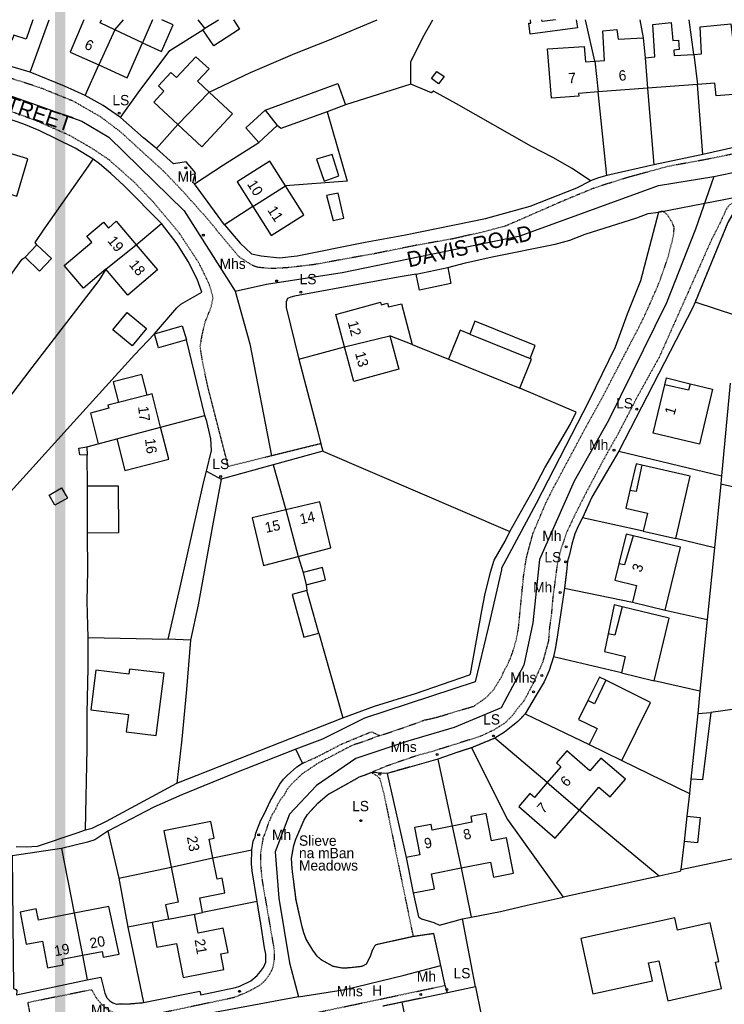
# Model space of a CAD drawing. Header units: metres. Extents: x 611948 to 1225781, y 656699 to 1316021.
# Tile 53 of 169: x 612492 to 612629, y 658052 to 658243. Entities that reach past the tile are written whole.
import ezdxf

# ---------------------------------------------------------------- set-up
doc = ezdxf.new("R2010")
doc.units = ezdxf.units.M
doc.linetypes.add('4696-16$0$PECK', pattern=[0.2, 0.1, -0.1])
for name, color, linetype in [('- EXTENT OF LiDAR SURVEY', 1, 'Continuous'), ('4696-16$0$BLD_INN_W', 253, 'Continuous'), ('4696-16$0$BLD_OTL_P', 253, 'Continuous'), ('4696-16$0$BLD_OTL_S', 253, 'Continuous'), ('4696-16$0$GEN_LIN_D', 253, 'Continuous'), ('4696-16$0$GEN_PCK_D', 253, '4696-16$0$PECK'), ('4696-16$0$OTHER_SYM', 253, 'Continuous'), ('4696-16$0$POLE_SYMB', 253, 'Continuous'), ('4696-16$0$ROADS', 253, 'Continuous'), ('4696-16$0$ROADS_CTR', 253, 'Continuous'), ('4696-16$0$ROADS_PCK', 253, '4696-16$0$PECK')]:
    doc.layers.add(name, color=color, linetype=linetype)
doc.styles.add('4696-16$0$STANDARD', font='txt')

# ---------------------------------------------------------------- blocks, each defined once
blk = doc.blocks.new('4696-16$0$13', base_point=(160450.170478, 242323.105036))
blk.add_circle((160450.170478, 242323.105036), 0.187958)
blk = doc.blocks.new('4696-16')
at = {"layer": '4696-16$0$BLD_INN_W', "flags": 128}
for points in [[(612528.02, 658241.593), (612530.671, 658243.25)], [(612510.614, 658241.292), (612507.462, 658234.472)], [(612613.419, 658235.838), (612613.856, 658229.984)], [(612622.847, 658236.529), (612623.538, 658230.68)], [(612603.634, 658235.208), (612604.306, 658229.243)], [(612522.824, 658222.918), (612528.862, 658229.22)], [(612539.721, 658225.738), (612542.079, 658222.72)], [(612537.313, 658207.066), (612543.667, 658211.042)], [(612508.865, 658194.877), (612514.749, 658199.622)], [(612579.396, 658182.318), (612591.091, 658177.586)], [(612555.133, 658179.818), (612563.894, 658181.981)], [(612622.151, 658172.706), (612621.84, 658171.473), (612617.204, 658172.48)], [(612516.837, 658170.485), (612511.325, 658169.065)], [(612510.94, 658161.985), (612519.469, 658164.27)], [(612612.781, 658156.921), (612611.644, 658151.797), (612610.45, 658151.99)], [(612543.76, 658148.269), (612546.148, 658139.226)], [(612611.053, 658143.237), (612609.425, 658137.581), (612608.322, 658137.777)], [(612608.962, 658129.488), (612607.547, 658123.945), (612606.21, 658124.241)], [(612605.768, 658115.226), (612603.585, 658110.65), (612602.303, 658111.282)], [(612594.409, 658095.384), (612600.66, 658090.079)], [(612575.993, 658086.964), (612577.708, 658078.849)], [(612521.485, 658079.025), (612529.607, 658080.79)], [(612502.69, 658070.088), (612504.29, 658061.934)], [(612520.996, 658068.913), (612526.023, 658069.916)]]:
    blk.add_lwpolyline(points, dxfattribs=at)
at = {"layer": '4696-16$0$BLD_OTL_P', "flags": 128}
for points in [[(612516.837, 658170.485), (612515.802, 658174.508)], [(612617.204, 658172.48), (612617.52, 658173.81), (612622.151, 658172.706)], [(612612.781, 658156.921), (612611.65, 658157.183), (612610.45, 658151.99)], [(612611.053, 658143.237), (612609.736, 658143.559), (612608.322, 658137.777)], [(612608.962, 658129.488), (612607.378, 658129.871), (612606.21, 658124.241)], [(612605.768, 658115.226), (612604.555, 658115.827), (612602.303, 658111.282)]]:
    blk.add_lwpolyline(points, dxfattribs=at)
at = {"layer": '4696-16$0$BLD_OTL_S', "flags": 128}
for points in [[(612494.683, 658243.25), (612493.419, 658239.496), (612490.991, 658240.278), (612490.624, 658239.202), (612488.706, 658239.845), (612489.052, 658240.913), (612485.622, 658242.016), (612486.038, 658243.25)], [(612504.566, 658243.25), (612501.937, 658236.95), (612507.462, 658234.472)], [(612510.614, 658241.292), (612507.762, 658242.646), (612508.007, 658243.25)], [(612517.87, 658243.25), (612515.935, 658238.763)], [(612515.935, 658238.763), (612519.623, 658237.075), (612521.873, 658242.279), (612519.691, 658243.25)], [(612528.02, 658241.593), (612526.755, 658243.25)], [(612533.618, 658243.25), (612534.755, 658241.441), (612529.776, 658238.177), (612527.617, 658241.315)], [(612527.617, 658241.315), (612528.02, 658241.593)], [(612528.02, 658241.593), (612530.671, 658243.25)], [(612600.061, 658243.25), (612600.276, 658241.662), (612591.118, 658240.424), (612590.831, 658242.548), (612591.269, 658242.607), (612591.182, 658243.25)], [(612596.025, 658243.25), (612593.451, 658242.902), (612593.404, 658243.25)], [(612613.419, 658235.838), (612615.301, 658236.024), (612614.889, 658242.328), (612618.473, 658242.681), (612618.799, 658239.203), (612619.847, 658239.27), (612619.994, 658237.448), (612618.956, 658237.343), (612619.019, 658236.287), (612622.847, 658236.529)], [(612622.847, 658236.529), (612624.357, 658236.646), (612624.068, 658241.858), (612630.035, 658242.453), (612630.653, 658237.082), (612632.325, 658237.196)], [(612510.614, 658241.292), (612507.462, 658234.472)], [(612515.935, 658238.763), (612510.614, 658241.292)], [(612603.634, 658235.208), (612605.533, 658235.338), (612605.177, 658241.123), (612607.92, 658241.361), (612608.186, 658239.459), (612613.049, 658239.702)], [(612613.049, 658239.702), (612613.419, 658235.838)], [(612507.462, 658234.472), (612512.962, 658232.005), (612515.935, 658238.763)], [(612604.306, 658229.243), (612600.497, 658228.973), (612600.539, 658228.414), (612595.254, 658228.034), (612594.448, 658237.603), (612601.553, 658238.069), (612601.85, 658235.086), (612603.634, 658235.208)], [(612522.824, 658222.918), (612518.127, 658227.296), (612520.093, 658229.404), (612519.019, 658230.406), (612521.468, 658233.033), (612522.542, 658232.032), (612526.312, 658236.077), (612528.85, 658233.711), (612526.615, 658231.314), (612528.862, 658229.22)], [(612613.419, 658235.838), (612613.856, 658229.984)], [(612622.847, 658236.529), (612623.538, 658230.68)], [(612603.634, 658235.208), (612604.306, 658229.243)], [(612571.957, 658231.834), (612573.028, 658233.226), (612574.441, 658232.255), (612573.31, 658230.803), (612571.957, 658231.834)], [(612539.721, 658225.738), (612553.804, 658230.852), (612555.274, 658226.76)], [(612613.856, 658229.984), (612604.306, 658229.243)], [(612623.538, 658230.68), (612613.856, 658229.984)], [(612632.753, 658231.373), (612630.364, 658231.184), (612630.536, 658228.76), (612627.193, 658228.492), (612626.927, 658230.932), (612623.538, 658230.68)], [(612522.824, 658222.918), (612528.862, 658229.22)], [(612528.862, 658229.22), (612533.385, 658225.003), (612527.434, 658218.62), (612522.824, 658222.918)], [(612555.274, 658226.76), (612551.762, 658225.366)], [(612538.514, 658219.445), (612535.994, 658222.306), (612539.721, 658225.738)], [(612551.762, 658225.366), (612542.736, 658222.174), (612542.079, 658222.72)], [(612542.079, 658222.72), (612538.514, 658219.445)], [(612485.702, 658210.784), (612491.56, 658209.053), (612493.704, 658216.304), (612487.919, 658218.015)], [(612549.691, 658216.199), (612551.2, 658211.987), (612554.028, 658212.966), (612552.7, 658217.117), (612549.691, 658216.199)], [(612543.667, 658211.042), (612540.635, 658215.834), (612534.302, 658211.826), (612537.313, 658207.066)], [(612537.313, 658207.066), (612540.876, 658201.434), (612547.21, 658205.441), (612543.667, 658211.042)], [(612537.313, 658207.066), (612543.667, 658211.042)], [(612551.639, 658209.203), (612552.942, 658204.312), (612555.006, 658204.756), (612553.862, 658209.626), (612551.639, 658209.203)], [(612508.865, 658194.877), (612504.533, 658191.192), (612500.786, 658195.596), (612506.151, 658200.16), (612505.167, 658201.317), (612508.358, 658204.032), (612509.342, 658202.875), (612510.873, 658204.178), (612514.749, 658199.622)], [(612493.166, 658197.23), (612495.96, 658194.542), (612498.277, 658196.951), (612495.483, 658199.639)], [(612495.483, 658199.639), (612493.166, 658197.23)], [(612508.865, 658194.877), (612514.749, 658199.622)], [(612514.749, 658199.622), (612518.861, 658194.788), (612513.106, 658189.892), (612508.865, 658194.877)], [(612568.987, 658193.926), (612575.119, 658195.22)], [(612575.119, 658195.22), (612575.735, 658192.134), (612569.664, 658190.84), (612568.987, 658193.926)], [(612555.133, 658179.818), (612553.443, 658186.143), (612562.064, 658188.497), (612562.24, 658187.976), (612563.442, 658188.287), (612563.637, 658187.625), (612566.162, 658188.166), (612568.202, 658180.288)], [(612510.204, 658183.125), (612512.966, 658186.477), (612516.719, 658183.383), (612513.958, 658180.032), (612510.204, 658183.125)], [(612591.091, 658177.586), (612592.107, 658180.099), (612580.413, 658184.831), (612579.396, 658182.318)], [(612518.249, 658182.335), (612523.656, 658183.919), (612524.446, 658181.223)], [(612524.446, 658181.223), (612519.039, 658179.639), (612518.249, 658182.335)], [(612579.396, 658182.318), (612577.517, 658183.078), (612575.249, 658177.471)], [(612555.133, 658179.818), (612563.894, 658181.981)], [(612563.894, 658181.981), (612565.625, 658175.487), (612556.925, 658173.112), (612555.133, 658179.818)], [(612568.202, 658180.288), (612563.894, 658181.981)], [(612575.249, 658177.471), (612589.106, 658171.865)], [(612589.106, 658171.865), (612591.374, 658177.471), (612591.091, 658177.586)], [(612515.802, 658174.508), (612510.289, 658173.089), (612511.325, 658169.065)], [(612622.151, 658172.706), (612626.489, 658171.672), (612623.933, 658160.957), (612614.966, 658163.094), (612617.204, 658172.48)], [(612511.325, 658169.065), (612509.254, 658168.533), (612509.41, 658167.928), (612505.846, 658167.01), (612507.375, 658161.067)], [(612519.469, 658164.27), (612517.804, 658170.734), (612516.837, 658170.485)], [(612510.94, 658161.985), (612512.511, 658155.885), (612521.061, 658158.087), (612519.469, 658164.27)], [(612510.94, 658161.985), (612519.469, 658164.27)], [(612507.375, 658161.067), (612510.94, 658161.985)], [(612505.2, 658158.85), (612503.817, 658158.924), (612503.613, 658160.179), (612505.148, 658160.489)], [(612505.148, 658160.489), (612505.2, 658158.85)], [(612619.363, 658142.68), (612622.153, 658154.755), (612612.781, 658156.921)], [(612497.827, 658151.105), (612500.258, 658152.491), (612501.38, 658150.525), (612498.949, 658149.138), (612497.827, 658151.105)], [(612505.255, 658152.894), (612511.227, 658152.918), (612511.263, 658143.775), (612505.291, 658143.752)], [(612505.291, 658143.752), (612505.255, 658152.894)], [(612610.45, 658151.99), (612609.657, 658148.561), (612613.843, 658147.593), (612613.045, 658144.14)], [(612546.148, 658139.226), (612552.451, 658140.871), (612550.318, 658149.829), (612543.76, 658148.269)], [(612543.76, 658148.269), (612537.202, 658146.707), (612539.402, 658137.465), (612546.148, 658139.226)], [(612543.76, 658148.269), (612546.148, 658139.226)], [(612613.045, 658144.14), (612619.363, 658142.68)], [(612617.264, 658128.806), (612620.244, 658140.989), (612611.053, 658143.237)], [(612547.666, 658133.743), (612551.429, 658134.693), (612550.832, 658137.055), (612547.069, 658136.105)], [(612608.322, 658137.777), (612607.555, 658134.637), (612611.757, 658133.609), (612610.959, 658130.348)], [(612547.069, 658136.105), (612547.666, 658133.743)], [(612547.8, 658132.626), (612544.949, 658131.83), (612547.256, 658123.571), (612550.106, 658124.367)], [(612550.106, 658124.367), (612547.8, 658132.626)], [(612615.154, 658115.139), (612618.092, 658127.278), (612608.962, 658129.488)], [(612610.959, 658130.348), (612617.264, 658128.806)], [(612606.21, 658124.241), (612605.496, 658120.798), (612609.559, 658119.815), (612608.799, 658116.676)], [(612518.628, 658104.493), (612520.119, 658116.569), (612513.402, 658117.399), (612513.278, 658116.396), (612506.909, 658117.182), (612505.959, 658109.476), (612513.219, 658108.581), (612512.804, 658105.212), (612518.628, 658104.493)], [(612608.799, 658116.676), (612615.154, 658115.139)], [(612608.886, 658099.667), (612614.461, 658110.919), (612605.768, 658115.226)], [(612602.303, 658111.282), (612600.495, 658107.633), (612604.086, 658105.855), (612602.571, 658102.797)], [(612626.143, 658108.988), (612624.511, 658095.936), (612622.273, 658096.076)], [(612623.617, 658108.811), (612622.273, 658096.076)], [(612623.617, 658108.811), (612626.143, 658108.988)], [(612602.571, 658102.797), (612608.886, 658099.667)], [(612600.66, 658090.079), (612604.448, 658094.48), (612606.619, 658092.613), (612609.563, 658096.034), (612604.782, 658100.15), (612602.668, 658097.694), (612598.205, 658101.535), (612596.193, 658099.198), (612597.055, 658098.456), (612594.409, 658095.384)], [(612594.409, 658095.384), (612591.934, 658092.508), (612591.073, 658093.25), (612588.903, 658090.729), (612595.978, 658084.639), (612600.66, 658090.079)], [(612594.409, 658095.384), (612600.66, 658090.079)], [(612577.708, 658078.849), (612583.436, 658079.972), (612584.004, 658077.076), (612587.881, 658077.837), (612586.538, 658084.686), (612583.586, 658084.107), (612582.551, 658089.385), (612579.603, 658088.807), (612579.817, 658087.714), (612575.993, 658086.964)], [(612621.501, 658088.903), (612624.059, 658088.642), (612623.549, 658083.689), (612620.959, 658083.956)], [(612621.501, 658088.903), (612620.959, 658083.956)], [(612529.607, 658080.79), (612528.885, 658084.411), (612529.815, 658084.596), (612529.165, 658087.858), (612520.084, 658086.046), (612521.485, 658079.025)], [(612575.993, 658086.964), (612572.116, 658086.203), (612571.902, 658087.297), (612568.683, 658086.666), (612569.718, 658081.387), (612567.055, 658080.865)], [(612575.993, 658086.964), (612577.708, 658078.849)], [(612521.485, 658079.025), (612529.607, 658080.79)], [(612527.611, 658070.233), (612527.05, 658073.044), (612531.926, 658074.017), (612531.362, 658076.846), (612530.431, 658076.66), (612529.607, 658080.79)], [(612567.055, 658080.865), (612568.399, 658074.017)], [(612521.485, 658079.025), (612522.846, 658072.205), (612520.435, 658071.725), (612520.996, 658068.913)], [(612568.399, 658074.017), (612572.533, 658074.828), (612571.965, 658077.723), (612577.708, 658078.849)], [(612502.69, 658070.088), (612495.771, 658068.762), (612495.361, 658070.903), (612492.222, 658070.301), (612493.415, 658064.068), (612496.555, 658064.67), (612497.548, 658059.482), (612500.581, 658060.063), (612500.367, 658061.182), (612504.29, 658061.934)], [(612504.29, 658061.934), (612508.118, 658062.667), (612508.332, 658061.548), (612511.44, 658062.143), (612509.399, 658071.373), (612502.69, 658070.088)], [(612502.69, 658070.088), (612504.29, 658061.934)], [(612517.789, 658068.273), (612518.745, 658063.48), (612522.515, 658064.232), (612523.835, 658057.62), (612531.734, 658059.195), (612531.134, 658062.199), (612532.54, 658062.48), (612531.608, 658067.151), (612526.768, 658066.183), (612526.023, 658069.916)], [(612520.996, 658068.913), (612526.023, 658069.916)], [(612526.023, 658069.916), (612527.611, 658070.233)], [(612520.996, 658068.913), (612517.789, 658068.273)], [(612614.845, 658056.954), (612614.063, 658060.439), (612616.026, 658060.879), (612617.783, 658053.108), (612628.203, 658055.467), (612627.05, 658060.563), (612627.692, 658060.708), (612626, 658068.182), (612619.695, 658066.783), (612619.169, 658069.155), (612600.949, 658065.189), (612603.231, 658054.442), (612614.845, 658056.954)]]:
    blk.add_lwpolyline(points, dxfattribs=at)
at = {"layer": '4696-16$0$GEN_LIN_D', "flags": 128}
for points in [[(612494.145, 658233.089), (612497.859, 658243.25)], [(612510.614, 658241.292), (612512.246, 658243.25)], [(612528.862, 658229.22), (612536.875, 658233.003), (612545.506, 658236.692), (612552.204, 658239.338), (612561.471, 658243.25)], [(612567.987, 658230.745), (612568.001, 658235.085), (612570.306, 658239.829), (612572.227, 658243.25)], [(612603.634, 658235.208), (612601.864, 658243.25)], [(612612.349, 658243.25), (612613.049, 658239.702)], [(612622.847, 658236.529), (612621.966, 658243.25)], [(612511.683, 658224.272), (612515.105, 658229.081), (612521.249, 658237.263), (612527.617, 658241.315)], [(612494.145, 658233.089), (612480.312, 658237.136)], [(612504.833, 658228.546), (612507.462, 658234.472)], [(612504.833, 658228.546), (612500.806, 658230.357), (612494.145, 658233.089)], [(612567.987, 658230.745), (612555.274, 658226.76)], [(612602.795, 658212.013), (612599.272, 658214.404), (612595.53, 658216.513), (612591.367, 658218.692), (612576.843, 658226.975), (612572.354, 658229.428), (612572, 658229.101), (612567.987, 658230.745)], [(612613.856, 658229.984), (612615.062, 658215.14)], [(612624.58, 658217.128), (612623.538, 658230.68)], [(612511.683, 658224.272), (612508.339, 658226.618), (612504.833, 658228.546)], [(612606.003, 658213.049), (612604.306, 658229.243)], [(612518.639, 658218.298), (612516.154, 658220.357), (612511.683, 658224.272)], [(612551.762, 658225.366), (612555.627, 658211.96), (612543.667, 658211.042)], [(612506.371, 658216.249), (612502.908, 658218.363), (612495.921, 658221.769), (612492.936, 658223.032), (612489.794, 658224.072)], [(612518.639, 658218.298), (612522.824, 658222.918)], [(612526.008, 658211.439), (612531.659, 658215.137), (612538.514, 658219.445)], [(612633.719, 658219.298), (612631.173, 658218.577), (612624.58, 658217.128)], [(612526.008, 658211.439), (612525.73, 658211.721), (612526.225, 658213.558), (612524.401, 658215.712), (612521.957, 658215.331), (612518.639, 658218.298)], [(612624.58, 658217.128), (612615.062, 658215.14)], [(612495.483, 658199.639), (612495.12, 658200.047), (612496.85, 658202.681), (612505.457, 658214.832), (612506.371, 658216.249)], [(612519.636, 658203.722), (612512.373, 658211.023), (612509.825, 658213.455), (612507.628, 658215.313), (612506.371, 658216.249)], [(612615.062, 658215.14), (612606.003, 658213.049)], [(612606.003, 658213.049), (612604.379, 658212.621), (612602.795, 658212.013)], [(612531.849, 658203.492), (612526.008, 658211.439)], [(612531.849, 658203.492), (612534.854, 658199.926), (612537.062, 658197.856), (612538.963, 658197.483), (612542.503, 658197.118), (612545.919, 658197.511), (612559.103, 658200.164), (612566.935, 658201.554), (612582.455, 658204.715), (612591.102, 658207.089), (612600.163, 658210.664), (612602.795, 658212.013)], [(612537.313, 658207.066), (612531.849, 658203.492)], [(612615.998, 658205.942), (612612.521, 658192.646), (612609.941, 658186.167), (612607.583, 658179.809), (612602.485, 658169.291), (612592.269, 658149.456), (612585.572, 658136.959), (612585.552, 658136.639), (612582.994, 658125.383), (612580.475, 658114.945), (612558.982, 658107.866), (612550.845, 658103.826), (612545.667, 658101.846)], [(612575.119, 658195.22), (612578.54, 658196.118), (612583.74, 658197.259), (612595.974, 658199.777), (612598.801, 658200.531), (612601.797, 658201.656), (612611.78, 658204.842), (612613.958, 658205.682), (612615.998, 658205.942)], [(612514.749, 658199.622), (612519.636, 658203.722)], [(612518.249, 658182.335), (612522.573, 658187.374), (612523.359, 658188.109), (612527.455, 658190.43), (612526.545, 658192.992), (612524.78, 658196.399), (612522.672, 658199.84), (612519.636, 658203.722)], [(612468.013, 658160.692), (612470.399, 658164.56), (612472.044, 658167.432), (612491.258, 658194.951), (612492.642, 658196.818), (612493.166, 658197.23)], [(612508.865, 658194.877), (612507.505, 658192.699), (612494.475, 658175.829), (612482.407, 658160.035), (612481.391, 658158.95)], [(612568.987, 658193.926), (612565.49, 658193.365), (612545.395, 658189.656), (612544.678, 658189.502), (612544.083, 658189.211), (612543.816, 658188.585), (612543.797, 658187.484), (612546.231, 658177.489)], [(612623.077, 658188.488), (612622.677, 658187.488), (612608.284, 658159.595)], [(612631.194, 658185.854), (612623.077, 658188.488)], [(612488.571, 658149.746), (612503.769, 658166.605), (612514.426, 658178.294), (612518.249, 658182.335)], [(612528.058, 658166.534), (612524.446, 658181.223)], [(612546.231, 658177.489), (612555.133, 658179.818)], [(612568.202, 658180.288), (612575.249, 658177.471)], [(612546.231, 658177.489), (612549.963, 658163.457), (612550.51, 658161.067)], [(612629.903, 658172.814), (612628.201, 658154.85)], [(612587.189, 658144.071), (612591.79, 658152.342), (612593.953, 658156.405), (612598.851, 658164.822), (612600.026, 658167.166), (612589.106, 658171.865)], [(612519.469, 658164.27), (612528.058, 658166.534)], [(612528.355, 658155.727), (612529.309, 658159.776), (612529.165, 658162.014), (612528.44, 658165.401), (612528.058, 658166.534)], [(612505.148, 658160.489), (612507.375, 658161.067)], [(612550.897, 658159.653), (612541.267, 658156.947)], [(612550.51, 658161.067), (612550.897, 658159.653)], [(612550.897, 658159.653), (612587.189, 658144.071)], [(612608.284, 658159.595), (612603.087, 658150.737)], [(612608.284, 658159.595), (612628.201, 658154.85)], [(612505.255, 658152.894), (612505.2, 658158.85)], [(612520.913, 658123.183), (612523.388, 658133.835), (612527.75, 658153.465), (612528.355, 658155.727)], [(612528.355, 658155.727), (612531.217, 658154.192)], [(612541.267, 658156.947), (612531.217, 658154.192)], [(612541.267, 658156.947), (612543.76, 658148.269)], [(612531.217, 658154.192), (612529.618, 658145.838), (612526.726, 658129.858), (612525.257, 658123.027)], [(612628.201, 658154.85), (612628.053, 658153.303)], [(612628.053, 658153.303), (612626.819, 658140.909)], [(612628.053, 658153.303), (612695.037, 658138.248)], [(612601.267, 658146.698), (612600.487, 658145.218), (612599.787, 658143.599), (612599.168, 658141.579), (612598.729, 658139.58), (612598.329, 658138.28), (612598.129, 658136.22)], [(612613.045, 658144.14), (612601.267, 658146.698)], [(612505.383, 658123.503), (612505.208, 658130.502), (612505.352, 658136.487), (612505.291, 658143.752)], [(612554.758, 658107.934), (612560.916, 658110.213), (612568.87, 658112.667), (612579.364, 658116.252), (612579.521, 658116.455), (612581.724, 658128.701), (612582.346, 658131.693), (612583.441, 658136.156), (612584.136, 658138.51), (612586.245, 658142.152), (612587.189, 658144.071)], [(612626.819, 658140.909), (612619.363, 658142.68)], [(612626.819, 658140.909), (612625.431, 658126.999)], [(612546.148, 658139.226), (612547.069, 658136.105)], [(612547.666, 658133.743), (612547.8, 658132.626)], [(612597.769, 658133.062), (612596.25, 658123.184)], [(612597.769, 658133.062), (612610.959, 658130.348)], [(612617.264, 658128.806), (612625.431, 658126.999)], [(612625.431, 658126.999), (612624.033, 658113.084)], [(612504.863, 658086.262), (612505.219, 658101.994), (612505.209, 658108.696), (612505.416, 658117.683), (612505.383, 658123.503)], [(612505.383, 658123.503), (612520.913, 658123.183)], [(612525.257, 658123.027), (612520.913, 658123.183)], [(612550.106, 658124.367), (612554.758, 658107.934)], [(612525.257, 658123.027), (612524.463, 658113.45), (612523.549, 658103.789), (612522.634, 658095.268)], [(612595.611, 658119.745), (612594.771, 658117.125), (612593.832, 658114.926), (612592.252, 658112.327)], [(612608.799, 658116.676), (612595.611, 658119.745)], [(612624.033, 658113.084), (612615.154, 658115.139)], [(612686.481, 658114.826), (612685.783, 658114.667), (612673.792, 658114.158), (612659.929, 658113.189), (612652.128, 658112.564), (612626.143, 658108.988)], [(612624.033, 658113.084), (612623.617, 658108.811)], [(612522.634, 658095.268), (612554.758, 658107.934)], [(612590.173, 658108.728), (612602.571, 658102.797)], [(612587.734, 658106.469), (612586.114, 658105.169), (612584.276, 658104.008)], [(612594.409, 658095.384), (612584.276, 658104.008)], [(612579.757, 658102.149), (612586.696, 658088.254), (612597.494, 658073.185)], [(612545.667, 658101.846), (612533.871, 658097.247), (612523.574, 658093.047), (612518.135, 658090.607), (612509.198, 658085.987)], [(612546.947, 658099.128), (612545.667, 658101.846)], [(612577.117, 658101.289), (612573.239, 658099.949)], [(612541.828, 658093.709), (612542.588, 658095.068), (612543.307, 658096.028), (612544.007, 658096.788), (612545.867, 658098.448), (612546.947, 658099.128)], [(612573.239, 658099.949), (612567.76, 658098.409)], [(612573.239, 658099.949), (612575.993, 658086.964)], [(612608.886, 658099.667), (612621.974, 658093.304)], [(612563.402, 658097.169), (612560.323, 658097.349)], [(612563.402, 658097.169), (612567.055, 658080.865)], [(612504.863, 658086.262), (612506.157, 658086.588), (612508.952, 658087.902), (612522.634, 658095.268)], [(612622.273, 658096.076), (612621.974, 658093.304)], [(612621.974, 658093.304), (612621.501, 658088.903)], [(612620.3, 658078.522), (612643.323, 658083.367), (612655.246, 658085.997), (612671.216, 658089.215), (612677.027, 658090.552), (612679.211, 658090.995), (612681.972, 658091.074)], [(612537.131, 658082.391), (612537.411, 658084.051), (612537.77, 658084.851), (612537.95, 658085.61), (612538.909, 658088.13), (612539.569, 658089.43)], [(612616.108, 658077.245), (612600.66, 658090.079)], [(612491.462, 658083.023), (612493.383, 658082.96), (612495.601, 658083.083), (612503.294, 658085.633), (612504.863, 658086.262)], [(612509.198, 658085.987), (612506.719, 658084.268), (612505.28, 658083.828), (612500.241, 658082.608)], [(612509.198, 658085.987), (612511.338, 658076.85)], [(612620.959, 658083.956), (612620.3, 658078.522)], [(612500.241, 658082.608), (612490.684, 658081.168), (612490.966, 658055.515), (612491.366, 658055.295), (612491.586, 658055.035), (612491.546, 658054.275)], [(612500.241, 658082.608), (612502.69, 658070.088)], [(612529.607, 658080.79), (612537.131, 658082.391)], [(612538.171, 658072.334), (612537.191, 658078.292), (612537.111, 658079.632), (612537.131, 658082.391)], [(612511.338, 658076.85), (612521.485, 658079.025)], [(612577.708, 658078.849), (612579.688, 658069.325)], [(612620.3, 658078.522), (612620.217, 658078.142), (612616.108, 658077.245)], [(612511.338, 658076.85), (612513.119, 658067.354)], [(612616.108, 658077.245), (612597.494, 658073.185)], [(612568.399, 658074.017), (612569.483, 658069.398), (612570.063, 658068.958), (612572.401, 658068.298), (612573.561, 658067.758), (612577.995, 658069.004)], [(612538.171, 658072.334), (612527.611, 658070.233)], [(612579.688, 658069.325), (612585.34, 658070.396), (612590.539, 658071.667), (612597.494, 658073.185)], [(612517.789, 658068.273), (612513.119, 658067.354)], [(612516.139, 658052.758), (612527.036, 658054.958), (612527.256, 658054.238), (612533.993, 658055.679), (612534.813, 658055.939), (612536.973, 658056.979), (612538.173, 658057.978), (612538.852, 658058.758), (612539.391, 658059.538), (612539.871, 658060.578), (612539.891, 658062.118), (612539.571, 658063.377), (612538.891, 658067.995)], [(612577.995, 658069.004), (612579.688, 658069.325)], [(612580.527, 658055.797), (612577.995, 658069.004)], [(612513.119, 658067.354), (612516.139, 658052.758)], [(612504.29, 658061.934), (612505.242, 658057.156)], [(612491.546, 658054.275), (612505.242, 658057.156)], [(612505.242, 658057.156), (612507.881, 658057.676), (612508.641, 658054.577), (612509.001, 658053.678), (612509.581, 658053.118), (612510.201, 658052.698), (612510.9, 658052.478)], [(612575.093, 658054.665), (612569.846, 658053.572)], [(612580.527, 658055.797), (612575.093, 658054.665)], [(612580.527, 658055.797), (612584.89, 658034.12), (612586.324, 658028.248)], [(612566.255, 658052.825), (612569.02, 658039.629)]]:
    blk.add_lwpolyline(points, dxfattribs=at)
at = {"layer": '4696-16$0$GEN_PCK_D', "flags": 128}
for points in [[(612633.24, 658208.541), (612632.113, 658208.203), (612631.134, 658207.263), (612630.574, 658205.963), (612629.454, 658203.943), (612623.077, 658188.488)], [(612603.087, 658150.737), (612601.267, 658146.698)], [(612598.129, 658136.22), (612597.769, 658133.062)], [(612596.25, 658123.184), (612596.01, 658121.604), (612595.611, 658119.745)], [(612592.252, 658112.327), (612590.173, 658108.728)], [(612590.173, 658108.728), (612588.734, 658107.229), (612587.734, 658106.469)], [(612546.947, 658099.128), (612549.765, 658100.367), (612554.604, 658102.887), (612560.062, 658105.146), (612560.342, 658105.246), (612561.941, 658104.507)], [(612584.276, 658104.008), (612579.757, 658102.149)], [(612579.757, 658102.149), (612577.117, 658101.289)], [(612567.76, 658098.409), (612563.402, 658097.169)], [(612568.423, 658065.539), (612561.206, 658063.958), (612560.926, 658063.698), (612560.386, 658062.658), (612560.066, 658061.679), (612559.326, 658060.199), (612558.446, 658059.739), (612555.567, 658059.439), (612554.567, 658059.459), (612552.927, 658059.759), (612550.569, 658061.059), (612549.829, 658061.739), (612548.968, 658062.897), (612547.669, 658065.057), (612547.209, 658066.277), (612546.829, 658067.716), (612545.709, 658072.674), (612544.968, 658078.653), (612544.828, 658080.713), (612545.288, 658083.232), (612545.668, 658084.432), (612547.268, 658088.15), (612547.966, 658089.23), (612549.926, 658091.389), (612551.826, 658093.03), (612558.023, 658096.509), (612560.323, 658097.349)], [(612560.323, 658097.349), (612561.423, 658096.709), (612561.942, 658096.189), (612562.782, 658093.01), (612568.423, 658065.539)], [(612539.569, 658089.43), (612540.789, 658091.909), (612541.828, 658093.709)], [(612538.891, 658067.995), (612538.171, 658072.334)], [(612573.778, 658059.932), (612572.422, 658066.119), (612568.423, 658065.539)], [(612574.622, 658056.082), (612573.778, 658059.932)], [(612575.093, 658054.665), (612574.622, 658056.082)], [(612510.9, 658052.478), (612513.32, 658052.518), (612516.139, 658052.758)], [(612566.255, 658052.825), (612562.516, 658052.046)], [(612569.846, 658053.572), (612566.255, 658052.825)]]:
    blk.add_lwpolyline(points, dxfattribs=at)
at = {"layer": '4696-16$0$ROADS', "flags": 128}
for points in [[(612494.145, 658233.089), (612480.312, 658237.136)], [(612504.833, 658228.546), (612500.806, 658230.357), (612494.145, 658233.089)], [(612511.683, 658224.272), (612508.339, 658226.618), (612504.833, 658228.546)], [(612518.639, 658218.298), (612516.154, 658220.357), (612511.683, 658224.272)], [(612506.371, 658216.249), (612502.908, 658218.363), (612495.921, 658221.769), (612492.936, 658223.032), (612489.794, 658224.072)], [(612633.719, 658219.298), (612631.173, 658218.577), (612624.58, 658217.128)], [(612526.008, 658211.439), (612525.73, 658211.721), (612526.225, 658213.558), (612524.401, 658215.712), (612521.957, 658215.331), (612518.639, 658218.298)], [(612624.58, 658217.128), (612615.062, 658215.14)], [(612519.636, 658203.722), (612512.373, 658211.023), (612509.825, 658213.455), (612507.628, 658215.313), (612506.371, 658216.249)], [(612615.062, 658215.14), (612606.003, 658213.049)], [(612606.003, 658213.049), (612604.379, 658212.621), (612602.795, 658212.013)], [(612531.849, 658203.492), (612526.008, 658211.439)], [(612531.849, 658203.492), (612534.854, 658199.926), (612537.062, 658197.856), (612538.963, 658197.483), (612542.503, 658197.118), (612545.919, 658197.511), (612559.103, 658200.164), (612566.935, 658201.554), (612582.455, 658204.715), (612591.102, 658207.089), (612600.163, 658210.664), (612602.795, 658212.013)], [(612615.998, 658205.942), (612633.342, 658209.318)], [(612633.24, 658208.541), (612632.113, 658208.203), (612631.134, 658207.263), (612630.574, 658205.963), (612629.454, 658203.943), (612623.077, 658188.488)], [(612615.998, 658205.942), (612612.521, 658192.646), (612609.941, 658186.167), (612607.583, 658179.809), (612602.485, 658169.291), (612592.269, 658149.456), (612585.572, 658136.959), (612585.552, 658136.639), (612582.994, 658125.383), (612580.475, 658114.945), (612558.982, 658107.866), (612550.845, 658103.826), (612545.667, 658101.846)], [(612575.119, 658195.22), (612578.54, 658196.118), (612583.74, 658197.259), (612595.974, 658199.777), (612598.801, 658200.531), (612601.797, 658201.656), (612611.78, 658204.842), (612613.958, 658205.682), (612615.998, 658205.942)], [(612518.249, 658182.335), (612522.573, 658187.374), (612523.359, 658188.109), (612527.455, 658190.43), (612526.545, 658192.992), (612524.78, 658196.399), (612522.672, 658199.84), (612519.636, 658203.722)], [(612568.987, 658193.926), (612565.49, 658193.365), (612545.395, 658189.656), (612544.678, 658189.502), (612544.083, 658189.211), (612543.816, 658188.585), (612543.797, 658187.484), (612546.231, 658177.489)], [(612568.987, 658193.926), (612575.119, 658195.22)], [(612623.077, 658188.488), (612622.677, 658187.488), (612608.284, 658159.595)], [(612518.249, 658182.335), (612523.656, 658183.919), (612524.446, 658181.223)], [(612528.058, 658166.534), (612524.446, 658181.223)], [(612546.231, 658177.489), (612549.963, 658163.457), (612550.51, 658161.067)], [(612528.355, 658155.727), (612529.309, 658159.776), (612529.165, 658162.014), (612528.44, 658165.401), (612528.058, 658166.534)], [(612550.897, 658159.653), (612541.267, 658156.947)], [(612550.51, 658161.067), (612550.897, 658159.653)], [(612608.284, 658159.595), (612603.087, 658150.737)], [(612528.355, 658155.727), (612531.217, 658154.192)], [(612541.267, 658156.947), (612531.217, 658154.192)], [(612603.087, 658150.737), (612601.267, 658146.698)], [(612601.267, 658146.698), (612600.487, 658145.218), (612599.787, 658143.599), (612599.168, 658141.579), (612598.729, 658139.58), (612598.329, 658138.28), (612598.129, 658136.22)], [(612598.129, 658136.22), (612597.769, 658133.062)], [(612597.769, 658133.062), (612596.25, 658123.184)], [(612596.25, 658123.184), (612596.01, 658121.604), (612595.611, 658119.745)], [(612595.611, 658119.745), (612594.771, 658117.125), (612593.832, 658114.926), (612592.252, 658112.327)], [(612592.252, 658112.327), (612590.173, 658108.728)], [(612590.173, 658108.728), (612588.734, 658107.229), (612587.734, 658106.469)], [(612587.734, 658106.469), (612586.114, 658105.169), (612584.276, 658104.008)], [(612584.276, 658104.008), (612579.757, 658102.149)], [(612579.757, 658102.149), (612577.117, 658101.289)], [(612546.947, 658099.128), (612545.667, 658101.846)], [(612577.117, 658101.289), (612573.239, 658099.949)], [(612541.828, 658093.709), (612542.588, 658095.068), (612543.307, 658096.028), (612544.007, 658096.788), (612545.867, 658098.448), (612546.947, 658099.128)], [(612567.76, 658098.409), (612563.402, 658097.169)], [(612573.239, 658099.949), (612567.76, 658098.409)], [(612568.423, 658065.539), (612561.206, 658063.958), (612560.926, 658063.698), (612560.386, 658062.658), (612560.066, 658061.679), (612559.326, 658060.199), (612558.446, 658059.739), (612555.567, 658059.439), (612554.567, 658059.459), (612552.927, 658059.759), (612550.569, 658061.059), (612549.829, 658061.739), (612548.968, 658062.897), (612547.669, 658065.057), (612547.209, 658066.277), (612546.829, 658067.716), (612545.709, 658072.674), (612544.968, 658078.653), (612544.828, 658080.713), (612545.288, 658083.232), (612545.668, 658084.432), (612547.268, 658088.15), (612547.966, 658089.23), (612549.926, 658091.389), (612551.826, 658093.03), (612558.023, 658096.509), (612560.323, 658097.349)], [(612563.402, 658097.169), (612560.323, 658097.349)], [(612539.569, 658089.43), (612540.789, 658091.909), (612541.828, 658093.709)], [(612537.131, 658082.391), (612537.411, 658084.051), (612537.77, 658084.851), (612537.95, 658085.61), (612538.909, 658088.13), (612539.569, 658089.43)], [(612538.171, 658072.334), (612537.191, 658078.292), (612537.111, 658079.632), (612537.131, 658082.391)], [(612538.891, 658067.995), (612538.171, 658072.334)], [(612516.139, 658052.758), (612527.036, 658054.958), (612527.256, 658054.238), (612533.993, 658055.679), (612534.813, 658055.939), (612536.973, 658056.979), (612538.173, 658057.978), (612538.852, 658058.758), (612539.391, 658059.538), (612539.871, 658060.578), (612539.891, 658062.118), (612539.571, 658063.377), (612538.891, 658067.995)], [(612573.778, 658059.932), (612572.422, 658066.119), (612568.423, 658065.539)], [(612574.622, 658056.082), (612573.778, 658059.932)], [(612491.546, 658054.275), (612505.242, 658057.156)], [(612505.242, 658057.156), (612507.881, 658057.676), (612508.641, 658054.577), (612509.001, 658053.678), (612509.581, 658053.118), (612510.201, 658052.698), (612510.9, 658052.478)], [(612575.093, 658054.665), (612569.846, 658053.572)], [(612575.093, 658054.665), (612574.622, 658056.082)], [(612510.9, 658052.478), (612513.32, 658052.518), (612516.139, 658052.758)], [(612566.255, 658052.825), (612562.516, 658052.046)], [(612569.846, 658053.572), (612566.255, 658052.825)]]:
    blk.add_lwpolyline(points, dxfattribs=at)
at = {"layer": '4696-16$0$ROADS_CTR', "flags": 128}
for points in [[(612442.864, 658243.251), (612457.931, 658238.356), (612472.633, 658234.684), (612495.538, 658226.703), (612504.214, 658223.58), (612509.42, 658220.456), (612523.996, 658206.227), (612533.941, 658190.647)], [(612626.75, 658212.891), (612641.643, 658215.944), (612666.284, 658220.456), (612694.395, 658227.743), (612709.664, 658230.866), (612714.749, 658232.835)], [(612533.941, 658190.647), (612539.96, 658191.998), (612554.65, 658194.226), (612589.166, 658201.385), (612615.963, 658211.085), (612626.75, 658212.891)], [(612626.75, 658212.891), (612623.17, 658202.664), (612617.545, 658188.346), (612606.296, 658165.591), (612599.648, 658153.829), (612592.922, 658138.639), (612591.657, 658126.387), (612589.9, 658118.173), (612585.472, 658109.888), (612576.407, 658106.064), (612567.413, 658103.444), (612557.311, 658100.031), (612549.677, 658094.825), (612544.471, 658089.273), (612541.695, 658081.985), (612542.389, 658072.962), (612544.471, 658060.469), (612546.207, 658053.874)], [(612533.941, 658190.647), (612536.753, 658180.42), (612540.928, 658158.71)], [(612546.207, 658053.874), (612555.23, 658055.263), (612566.682, 658058.039), (612573.778, 658059.932)], [(612546.207, 658053.874), (612495.29, 658044.402)]]:
    blk.add_lwpolyline(points, dxfattribs=at)
at = {"layer": '4696-16$0$ROADS_PCK', "flags": 128}
for points in [[(612540.928, 658158.71), (612532.59, 658156.659), (612528.653, 658171.968), (612527.707, 658176.39), (612527.14, 658179.84), (612527.389, 658181.466), (612528.031, 658184.479), (612529.234, 658187.463), (612529.637, 658189.351), (612528.969, 658191.819), (612526.947, 658196.002), (612523.134, 658201.809), (612518.137, 658207.794), (612514.38, 658211.723), (612509.474, 658216.089), (612506.11, 658218.345), (612501.68, 658220.88), (612495.142, 658223.755), (612487.809, 658226.413), (612475.43, 658230.275), (612464.625, 658233.488), (612456.822, 658235.617), (612448.989, 658238.207), (612441.231, 658241.038), (612438.726, 658241.831), (612435.992, 658242.879), (612434.342, 658243.251)], [(612701.017, 658243.25), (612701.715, 658241.25), (612702.049, 658239.457), (612701.743, 658237.931), (612701.154, 658236.499), (612700.026, 658234.778), (612698.892, 658233.496), (612696.676, 658232.192), (612688.704, 658229.618), (612683.27, 658228.192), (612672.709, 658226.048), (612664.181, 658224.202), (612653.499, 658222.114), (612644.397, 658220.038), (612625.087, 658216.124), (612617.81, 658214.803), (612609.512, 658212.522), (612603.686, 658210.689), (612597.541, 658208.147), (612586.406, 658203.281), (612581.388, 658201.961), (612575.93, 658200.74), (612569.032, 658199.521), (612561.275, 658197.96), (612548.958, 658195.74), (612543.88, 658195.16), (612540.76, 658195), (612538.261, 658195.259), (612537.181, 658195.659), (612534.602, 658197.338), (612528.295, 658204.93), (612523.756, 658210.004), (612519.999, 658213.932), (612511.609, 658221.572), (612507.832, 658224.419), (612502.553, 658227.439), (612496.06, 658230.074), (612490.967, 658231.716), (612482.716, 658234.217), (612471.451, 658237.401), (612452.729, 658243.251)], [(612633.342, 658209.318), (612630.814, 658208.063), (612629.774, 658207.363), (612629.174, 658206.603), (612627.715, 658203.424), (612626.276, 658200.624), (612616.14, 658177.87), (612611.822, 658170.072), (612608.243, 658163.153), (612605.505, 658158.294), (612602.047, 658151.777), (612599.767, 658147.258), (612598.228, 658143.999), (612597.069, 658140.619), (612596.529, 658138.52), (612596.289, 658137.22), (612595.45, 658130.842), (612595.23, 658128.123), (612594.85, 658125.404), (612594.65, 658122.864), (612593.552, 658118.785), (612591.772, 658114.766), (612589.913, 658111.247), (612588.394, 658109.407), (612587.754, 658108.467), (612586.194, 658106.928), (612583.956, 658105.528), (612581.396, 658104.328), (612572.039, 658101.389), (612568.94, 658100.568), (612563.162, 658098.549), (612560.323, 658097.349)], [(612561.941, 658104.507), (612564.041, 658105.167), (612570.719, 658107.527), (612572.978, 658108.046), (612580.195, 658110.207), (612582.495, 658111.807), (612584.035, 658113.406), (612585.554, 658115.906), (612586.154, 658117.265), (612586.713, 658118.205), (612587.273, 658119.465), (612587.733, 658120.685), (612588.413, 658123.043), (612588.833, 658125.183), (612589.871, 658135.72), (612590.191, 658137.76), (612590.47, 658139.28), (612591.67, 658143.718), (612594.049, 658149.336), (612595.268, 658151.836), (612601.466, 658163.433), (612605.304, 658170.412), (612612.761, 658184.748), (612614.14, 658187.707), (612616.099, 658192.246), (612617.738, 658196.825), (612618.717, 658200.544), (612618.957, 658201.784), (612619.037, 658202.964), (612618.657, 658203.923), (612617.737, 658205.402), (612617.238, 658205.862), (612616.718, 658206.102), (612615.998, 658205.942)], [(612550.51, 658161.067), (612540.928, 658158.71)], [(612561.941, 658104.507), (612558.882, 658103.347), (612556.604, 658102.607), (612550.025, 658099.167), (612546.907, 658097.088), (612545.107, 658095.368), (612543.927, 658093.989), (612543.407, 658092.929), (612542.669, 658092.049), (612542.089, 658091.049), (612541.649, 658090.03), (612541.049, 658089.13), (612540.169, 658087.07), (612539.949, 658086.23), (612539.309, 658084.651), (612538.83, 658081.711), (612538.81, 658079.492), (612539.17, 658076.253), (612541.491, 658062.797), (612541.491, 658061.218), (612541.191, 658059.518), (612540.791, 658058.618), (612540.252, 658057.759), (612539.652, 658056.999), (612538.952, 658056.319), (612538.333, 658055.879), (612536.133, 658054.719), (612533.594, 658053.699), (612518.579, 658050.519), (612515.879, 658050.119), (612513.9, 658050.098), (612512.2, 658050.198), (612510.641, 658050.618), (612509.741, 658051.078), (612508.901, 658051.618), (612507.721, 658052.738), (612507.041, 658053.598), (612506.102, 658055.236), (612493.685, 658052.737), (612495.29, 658044.402)], [(612495.29, 658044.402), (612496.226, 658039.541), (612574.622, 658056.082)]]:
    blk.add_lwpolyline(points, dxfattribs=at)
at = {"layer": '4696-16$0$OTHER_SYM'}
for p in [(612524.349, 658214.517), (612527.742, 658201.478), (612541.957, 658192.61), (612607.365, 658159.835), (612598.089, 658141.099), (612596.91, 658132.242), (612593.352, 658116.146), (612591.752, 658112.986), (612573.059, 658100.849), (612561.982, 658097.049), (612538.47, 658085.251), (612534.773, 658054.939), (612569.884, 658054.342)]:
    blk.add_blockref('4696-16$0$13', p, dxfattribs=at)
at = {"layer": '4696-16$0$POLE_SYMB'}
for p in [(612511.4, 658225.149), (612546.621, 658190.44), (612611.763, 658167.792), (612531.103, 658154.734), (612597.989, 658138.18), (612583.976, 658104.428), (612558.264, 658088.011), (612574.962, 658055.302)]:
    blk.add_blockref('4696-16$0$13', p, dxfattribs=at)
at = {"layer": '4696-16$0$BLD_OTL_S', "style": '4696-16$0$STANDARD'}
for s, rotation, p in [('6', -24.50001, (612504.521, 658237.736)), ('7', 3.3, (612598.55, 658230.913)), ('6', 5.1, (612608.352, 658231.385)), ('10', -57.50001, (612536.151, 658211.401)), ('11', -56.80001, (612540.073, 658206.356)), ('19', -50.90001, (612509.045, 658200.345)), ('18', -50.90001, (612513.221, 658195.729)), ('12', -75.20002, (612555.71, 658184.608)), ('13', -74.80002, (612557.128, 658178.62)), ('17', -82.80002, (612515.079, 658168.23)), ('1', 73.10002, (612619.04, 658166.494)), ('16', -82.80002, (612516.425, 658161.984)), ('14', 12.4, (612546.651, 658145.427)), ('15', 12, (612539.9, 658143.777)), ('3', 70.20001, (612612.644, 658136.002)), ('6', 45.60001, (612598.173, 658094.432)), ('7', 46.10001, (612593.674, 658089.253)), ('23', -79.50002, (612524.534, 658084.83)), ('Slieve', -0.1, (612546.288, 658083.153)), ('8', 13.7, (612578.399, 658084.254)), ('9', 10, (612570.741, 658082.574)), ('na mBan', -0.1, (612546.288, 658080.753)), ('Meadows', -0.1, (612546.288, 658078.353)), ('19', 10.6, (612499.023, 658061.734)), ('20', 10.1, (612505.901, 658063.234)), ('21', -80.40002, (612526.035, 658064.915))]:
    blk.add_text(s, height=2, rotation=rotation, dxfattribs=at).set_placement(p)
at = {"layer": '4696-16$0$OTHER_SYM', "style": '4696-16$0$STANDARD'}
for s, p in [('Mh', (612522.748, 658211.859)), ('Mhs', (612530.898, 658194.957)), ('Mh', (612602.546, 658159.874)), ('Mh', (612593.47, 658142.199)), ('Mh', (612591.671, 658132.261)), ('Mhs', (612587.254, 658114.766)), ('Mhs', (612564.058, 658101.327)), ('Mh', (612541.049, 658084.291)), ('Mh', (612569.144, 658056.841)), ('Mhs', (612553.608, 658053.98)), ('H', (612560.466, 658054.121)), ('Mh', (612505.942, 658050.381))]:
    blk.add_text(s, height=2, rotation=-0.1, dxfattribs=at).set_placement(p)
at = {"layer": '4696-16$0$POLE_SYMB', "style": '4696-16$0$STANDARD'}
for p in [(612510.11, 658226.665), (612546.411, 658191.976), (612607.773, 658167.914), (612529.488, 658156.156), (612593.87, 658138.08), (612581.996, 658106.648), (612556.585, 658089.85), (612576.261, 658057.461)]:
    blk.add_text('LS', height=2, rotation=-0.1, dxfattribs=at).set_placement(p)
at = {"layer": '4696-16$0$ROADS', "style": '4696-16$0$STANDARD'}
for s, rotation, p in [('SARSFIELD STREET', -18.4, (612464.466, 658233.868)), ('SARSFIELD STREET', -18.4, (612464.466, 658233.868)), ('DAVIS ROAD', 12.5, (612567.594, 658195.227)), ('DAVIS ROAD', 12.5, (612567.594, 658195.227))]:
    blk.add_text(s, height=3, rotation=rotation, dxfattribs=at).set_placement(p)
blk = doc.blocks.new('OS Mapping')
blk.add_blockref('4696-16', (0, 0))

msp = doc.modelspace()

# ---------------------------------------------------------------- linework, layer by layer
at = {"layer": '- EXTENT OF LiDAR SURVEY', "const_width": 2}
msp.add_lwpolyline([(613700, 659100), (613700, 656700), (612500, 656700), (612500, 659100)], close=True, dxfattribs=at)

# ---------------------------------------------------------------- block references
msp.add_blockref('OS Mapping', (0, 0))

doc.saveas('drawing.dxf')
